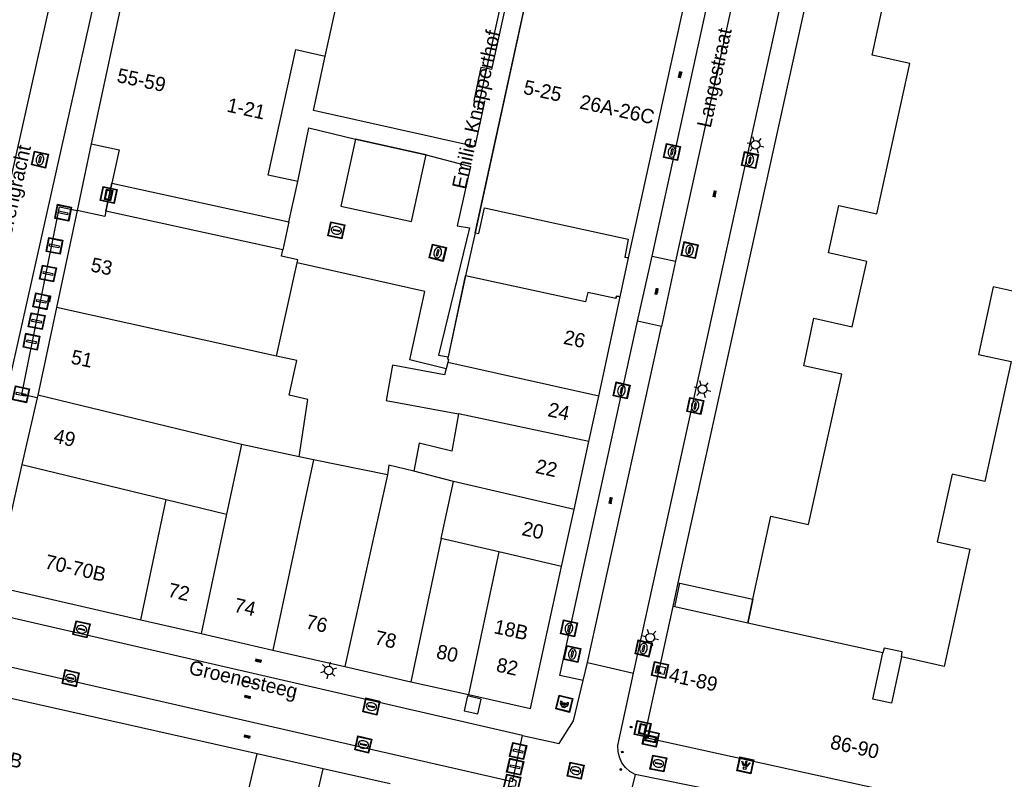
# Model space of a CAD drawing. Header units: metres. Extents: x 93870 to 95789, y 463036 to 464040.
# Tile 127 of 256: x 94283 to 94352, y 463646 to 463699. Entities that reach past the tile are written whole.
import ezdxf
from ezdxf.enums import TextEntityAlignment as Align

# ---------------------------------------------------------------- set-up
doc = ezdxf.new("R2010")
doc.units = ezdxf.units.M
doc.header["$LTSCALE"] = 25.4
for name, color, linetype in [('B_BEBOUWINGSGRENS_0', 1, 'Continuous'), ('B_LUIFEL_1', 200, 'Continuous'), ('B_OVERBOUWLIJN_LIJN_1', 7, 'Continuous'), ('B_TUSSENMUUR_0', 7, 'Continuous'), ('G_GRENS_ALGEMEEN_0', 7, 'Continuous'), ('Q_BETAALAUTOMAAT_0', 7, 'Continuous'), ('Q_BLOEMBAK_0', 93, 'Continuous'), ('Q_BRANDKRAAN_0', 5, 'Continuous'), ('Q_CAI-KAST_0', 10, 'Continuous'), ('Q_INSPECTIE_OF_RIOOLPUT_0', 253, 'Continuous'), ('Q_KOLK_0', 254, 'Continuous'), ('Q_LICHTMAST_0', 2, 'Continuous'), ('Q_LICHTPUNT_1', 7, 'Continuous'), ('Q_STRAATNAAMBORD_0', 7, 'Continuous'), ('Q_WATERLEIDINGPUT_0', 5, 'Continuous'), ('S_GBKN_SYMBOOL_OV_GROOT_0', 7, 'Continuous'), ('T_HEK_0', 57, 'Continuous'), ('T_MUUR_30CM_0', 10, 'Continuous'), ('V_WEGGRENS_0', 7, 'Continuous'), ('Z_GBKN_HUISNUMMER_0', 252, 'Continuous'), ('Z_STRAATNAAM_0', 252, 'Continuous')]:
    doc.layers.add(name, color=color, linetype=linetype)
for name, color, linetype, true_color in [('Q_AFSLUITPAAL_0', 7, 'Continuous', 0xf86a3a), ('Q_PAAL_STEEN_0', 7, 'Continuous', 0xa97373), ('Q_PAALTJE_0', 7, 'Continuous', 0x666666)]:
    doc.layers.add(name, color=color, linetype=linetype, true_color=true_color)

# ---------------------------------------------------------------- blocks, each defined once
blk = doc.blocks.new('Q_BLOEMBAK')
for points in [[(-0.5, 0.5), (0.5, 0.5), (0.5, -0.5), (-0.5, -0.5)], [(-0.336, 0.197), (0.331, 0.197), (0.19, -0.251), (-0.196, -0.251)]]:
    blk.add_lwpolyline(points, close=True)
blk.add_lwpolyline([(-0.442, 0.464), (0.438, 0.464, -0.414214), (0.459, 0.442), (0.459, -0.437, -0.414214), (0.438, -0.459), (-0.442, -0.459, -0.414214), (-0.463, -0.437), (-0.463, 0.442), (-0.463, 0.444), (-0.463, 0.446), (-0.463, 0.448), (-0.462, 0.45), (-0.461, 0.451), (-0.46, 0.453), (-0.459, 0.455), (-0.458, 0.456), (-0.457, 0.457), (-0.456, 0.459), (-0.454, 0.46), (-0.453, 0.461), (-0.451, 0.462), (-0.449, 0.462), (-0.447, 0.463), (-0.446, 0.463), (-0.444, 0.464), (-0.442, 0.464)], format="xyb")
blk = doc.blocks.new('Q_STRAATNAAMBORD')
for points in [[(-0.5, 0.5), (0.5, 0.5), (0.5, -0.5), (-0.5, -0.5)], [(-0.369, 0.22), (0.358, 0.22), (0.358, -0.214), (-0.369, -0.214)]]:
    blk.add_lwpolyline(points, close=True)
for points in [[(-0.442, 0.464), (0.438, 0.464, -0.414214), (0.459, 0.442), (0.459, -0.437, -0.414214), (0.438, -0.459), (-0.442, -0.459, -0.414214), (-0.463, -0.437), (-0.463, 0.442), (-0.463, 0.444), (-0.463, 0.446), (-0.463, 0.448), (-0.462, 0.45), (-0.461, 0.451), (-0.46, 0.453), (-0.459, 0.455), (-0.458, 0.456), (-0.457, 0.457), (-0.456, 0.459), (-0.454, 0.46), (-0.453, 0.461), (-0.451, 0.462), (-0.449, 0.462), (-0.447, 0.463), (-0.446, 0.463), (-0.444, 0.464), (-0.442, 0.464)], [(-0.287, 0.16), (0.281, 0.16, -0.414214), (0.303, 0.139), (0.303, -0.134, -0.414214), (0.281, -0.156), (-0.287, -0.156, -0.414214), (-0.308, -0.134), (-0.308, 0.139), (-0.308, 0.14), (-0.308, 0.142), (-0.307, 0.144), (-0.307, 0.146), (-0.306, 0.148), (-0.305, 0.149), (-0.304, 0.151), (-0.303, 0.152), (-0.302, 0.154), (-0.3, 0.155), (-0.299, 0.156), (-0.297, 0.157), (-0.296, 0.158), (-0.294, 0.159), (-0.292, 0.159), (-0.29, 0.16), (-0.288, 0.16), (-0.287, 0.16)]]:
    blk.add_lwpolyline(points, format="xyb")
blk = doc.blocks.new('Q_CAI-KAST')
for points in [[(-0.5, 0.5), (0.5, 0.5), (0.5, -0.5), (-0.5, -0.5)], [(-0.262, 0.264), (0.25, 0.264), (0.25, 0.187), (-0.262, 0.187)], [(-0.262, 0.107), (0.25, 0.107), (0.25, -0.332), (-0.262, -0.332)]]:
    blk.add_lwpolyline(points, close=True)
blk.add_lwpolyline([(-0.442, 0.464), (0.438, 0.464, -0.414214), (0.459, 0.442), (0.459, -0.437, -0.414214), (0.438, -0.459), (-0.442, -0.459, -0.414214), (-0.463, -0.437), (-0.463, 0.442), (-0.463, 0.444), (-0.463, 0.446), (-0.463, 0.448), (-0.462, 0.45), (-0.461, 0.451), (-0.46, 0.453), (-0.459, 0.455), (-0.458, 0.456), (-0.457, 0.457), (-0.456, 0.459), (-0.454, 0.46), (-0.453, 0.461), (-0.451, 0.462), (-0.449, 0.462), (-0.447, 0.463), (-0.446, 0.463), (-0.444, 0.464), (-0.442, 0.464)], format="xyb")
blk.add_circle((-0.177, -0.034), 0.0354)
blk = doc.blocks.new('Q_LICHTMAST')
for points in [[(-0.26, 0.15), (-0.52, 0.3)], [(0, 0.3), (0, 0.6)], [(0.26, 0.15), (0.52, 0.3)], [(-0.26, -0.15), (-0.52, -0.3)], [(0, -0.3), (0, -0.6)], [(0.26, -0.15), (0.52, -0.3)]]:
    blk.add_lwpolyline(points)
blk.add_circle((0, 0), 0.3)
blk = doc.blocks.new('Q_AFSLUITPAAL')
for points in [[(-0.5, 0.5), (0.5, 0.5), (0.5, -0.5), (-0.5, -0.5)], [(-0.08, 0.333), (0.071, 0.333), (0.071, -0.329), (-0.08, -0.329)]]:
    blk.add_lwpolyline(points, close=True)
blk.add_lwpolyline([(-0.442, 0.464), (0.438, 0.464, -0.414214), (0.459, 0.442), (0.459, -0.437, -0.414214), (0.438, -0.459), (-0.442, -0.459, -0.414214), (-0.463, -0.437), (-0.463, 0.442), (-0.463, 0.444), (-0.463, 0.446), (-0.463, 0.448), (-0.462, 0.45), (-0.461, 0.451), (-0.46, 0.453), (-0.459, 0.455), (-0.458, 0.456), (-0.457, 0.457), (-0.456, 0.459), (-0.454, 0.46), (-0.453, 0.461), (-0.451, 0.462), (-0.449, 0.462), (-0.447, 0.463), (-0.446, 0.463), (-0.444, 0.464), (-0.442, 0.464)], format="xyb")
blk = doc.blocks.new('Q_PAAL_STEEN')
for points in [[(-0.5, 0.5), (0.5, 0.5), (0.5, -0.5), (-0.5, -0.5)], [(-0.08, 0.333), (0.071, 0.333), (0.071, -0.329), (-0.08, -0.329)]]:
    blk.add_lwpolyline(points, close=True)
blk.add_lwpolyline([(-0.442, 0.464), (0.438, 0.464, -0.414214), (0.459, 0.442), (0.459, -0.437, -0.414214), (0.438, -0.459), (-0.442, -0.459, -0.414214), (-0.463, -0.437), (-0.463, 0.442), (-0.463, 0.444), (-0.463, 0.446), (-0.463, 0.448), (-0.462, 0.45), (-0.461, 0.451), (-0.46, 0.453), (-0.459, 0.455), (-0.458, 0.456), (-0.457, 0.457), (-0.456, 0.459), (-0.454, 0.46), (-0.453, 0.461), (-0.451, 0.462), (-0.449, 0.462), (-0.447, 0.463), (-0.446, 0.463), (-0.444, 0.464), (-0.442, 0.464)], format="xyb")
blk = doc.blocks.new('Q_PAALTJE')
at = {"color": 251, "true_color": 0x666666, "xscale": 0.1, "yscale": 0.1, "zscale": 0.01}
blk.add_blockref('Q_PAAL_STEEN', (0, 0), dxfattribs=at)
blk = doc.blocks.new('Q_WATERLEIDINGPUT')
blk.add_lwpolyline([(-0.5, 0.5), (0.5, 0.5), (0.5, -0.5), (-0.5, -0.5)], close=True)
for points in [[(-0.442, 0.464), (0.438, 0.464, -0.414214), (0.459, 0.442), (0.459, -0.437, -0.414214), (0.438, -0.459), (-0.442, -0.459, -0.414214), (-0.463, -0.437), (-0.463, 0.442), (-0.463, 0.444), (-0.463, 0.446), (-0.463, 0.448), (-0.462, 0.45), (-0.461, 0.451), (-0.46, 0.453), (-0.459, 0.455), (-0.458, 0.456), (-0.457, 0.457), (-0.456, 0.459), (-0.454, 0.46), (-0.453, 0.461), (-0.451, 0.462), (-0.449, 0.462), (-0.447, 0.463), (-0.446, 0.463), (-0.444, 0.464), (-0.442, 0.464)], [(-0.345, 0.105, 0.380426), (-0.276, -0.18)], [(-0.008, 0.266, 0.240218), (-0.345, 0.105)], [(-0.194, 0.045, 0.853344), (-0.194, -0.032)], [(0.331, 0.111, 0.240191), (-0.008, 0.266)], [(0.185, -0.032, 0.849746), (0.185, 0.045)], [(0.267, -0.176, 0.380426), (0.331, 0.111)], [(-0.276, -0.18, 0.148452), (0.012, -0.257)], [(0.012, -0.257, 0.131742), (0.267, -0.176)]]:
    blk.add_lwpolyline(points, format="xyb")
for points in [[(-0.194, 0.045), (0.185, 0.045)], [(0.185, -0.032), (-0.194, -0.032)]]:
    blk.add_lwpolyline(points)
blk = doc.blocks.new('Q_KOLK')
blk.add_lwpolyline([(-0.5, 0.5), (0.5, 0.5), (0.5, -0.5), (-0.5, -0.5)], close=True)
for points in [[(-0.442, 0.464), (0.438, 0.464, -0.414214), (0.459, 0.442), (0.459, -0.437, -0.414214), (0.438, -0.459), (-0.442, -0.459, -0.414214), (-0.463, -0.437), (-0.463, 0.442, -0.414214), (-0.442, 0.464)], [(-0.345, 0.105, 0.380426), (-0.276, -0.18)], [(-0.008, 0.266, 0.240218), (-0.345, 0.105)], [(-0.194, 0.045, 0.853344), (-0.194, -0.032)], [(0.331, 0.111, 0.240191), (-0.008, 0.266)], [(0.185, -0.032, 0.849746), (0.185, 0.045)], [(0.267, -0.176, 0.380426), (0.331, 0.111)], [(-0.276, -0.18, 0.148452), (0.012, -0.257)], [(0.012, -0.257, 0.131742), (0.267, -0.176)]]:
    blk.add_lwpolyline(points, format="xyb")
for points in [[(-0.194, 0.045), (0.185, 0.045)], [(0.185, -0.032), (-0.194, -0.032)]]:
    blk.add_lwpolyline(points)
blk = doc.blocks.new('Q_INSPECTIE_OF_RIOOLPUT')
blk.add_lwpolyline([(-0.5, 0.5), (0.5, 0.5), (0.5, -0.5), (-0.5, -0.5)], close=True)
for points in [[(-0.442, 0.464), (0.438, 0.464, -0.414214), (0.459, 0.442), (0.459, -0.437, -0.414214), (0.438, -0.459), (-0.442, -0.459, -0.414214), (-0.463, -0.437), (-0.463, 0.442), (-0.463, 0.444), (-0.463, 0.446), (-0.463, 0.448), (-0.462, 0.45), (-0.461, 0.451), (-0.46, 0.453), (-0.459, 0.455), (-0.458, 0.456), (-0.457, 0.457), (-0.456, 0.459), (-0.454, 0.46), (-0.453, 0.461), (-0.451, 0.462), (-0.449, 0.462), (-0.447, 0.463), (-0.446, 0.463), (-0.444, 0.464), (-0.442, 0.464)], [(-0.345, 0.105, 0.380426), (-0.276, -0.18)], [(-0.008, 0.266, 0.240218), (-0.345, 0.105)], [(-0.194, 0.045, 0.853344), (-0.194, -0.032)], [(0.331, 0.111, 0.240191), (-0.008, 0.266)], [(0.185, -0.032, 0.849746), (0.185, 0.045)], [(0.267, -0.176, 0.380426), (0.331, 0.111)], [(-0.276, -0.18, 0.148452), (0.012, -0.257)], [(0.012, -0.257, 0.131742), (0.267, -0.176)]]:
    blk.add_lwpolyline(points, format="xyb")
for points in [[(-0.194, 0.045), (0.185, 0.045)], [(0.185, -0.032), (-0.194, -0.032)]]:
    blk.add_lwpolyline(points)
blk = doc.blocks.new('Q_BRANDKRAAN')
blk.add_lwpolyline([(-0.5, 0.5), (0.5, 0.5), (0.5, -0.5), (-0.5, -0.5)], close=True)
for points in [[(-0.442, 0.464), (0.438, 0.464, -0.414214), (0.459, 0.442), (0.459, -0.437, -0.414214), (0.438, -0.459), (-0.442, -0.459, -0.414214), (-0.463, -0.437), (-0.463, 0.442), (-0.463, 0.444), (-0.463, 0.446), (-0.463, 0.448), (-0.462, 0.45), (-0.461, 0.451), (-0.46, 0.453), (-0.459, 0.455), (-0.458, 0.456), (-0.457, 0.457), (-0.456, 0.459), (-0.454, 0.46), (-0.453, 0.461), (-0.451, 0.462), (-0.449, 0.462), (-0.447, 0.463), (-0.446, 0.463), (-0.444, 0.464), (-0.442, 0.464)], [(-0.345, 0.105, 0.380426), (-0.276, -0.18)], [(-0.008, 0.266, 0.240218), (-0.345, 0.105)], [(-0.194, 0.045, 0.853344), (-0.194, -0.032)], [(0.331, 0.111, 0.240191), (-0.008, 0.266)], [(0.185, -0.032, 0.849746), (0.185, 0.045)], [(0.267, -0.176, 0.380426), (0.331, 0.111)], [(-0.276, -0.18, 0.148452), (0.012, -0.257)], [(0.012, -0.257, 0.131742), (0.267, -0.176)]]:
    blk.add_lwpolyline(points, format="xyb")
for points in [[(-0.194, 0.045), (0.185, 0.045)], [(0.185, -0.032), (-0.194, -0.032)]]:
    blk.add_lwpolyline(points)
blk = doc.blocks.new('Q_LICHTPUNT')
for points in [[(-0.5, 0.5), (0.5, 0.5), (0.5, -0.5), (-0.5, -0.5)], [(-0.463, 0.464), (0.459, 0.464), (0.459, -0.459), (-0.463, -0.459)], [(-0.123, 0.08), (-0.077, 0.051), (-0.255, -0.233), (-0.301, -0.204)], [(-0.033, 0.032), (0.021, 0.032), (0.021, -0.303), (-0.033, -0.303)], [(0.075, 0.051), (0.121, 0.079), (0.293, -0.209), (0.247, -0.236)]]:
    blk.add_lwpolyline(points, close=True)
blk.add_circle((-0.002, 0.21), 0.103)
blk = doc.blocks.new('Q_BETAALAUTOMAAT')
blk.add_lwpolyline([(-0.5, 0.5), (0.5, 0.5), (0.5, -0.5), (-0.5, -0.5)], close=True)
for points in [[(-0.442, 0.464), (0.438, 0.464, -0.414214), (0.459, 0.442), (0.459, -0.437, -0.414214), (0.438, -0.459), (-0.442, -0.459, -0.414214), (-0.463, -0.437), (-0.463, 0.442), (-0.463, 0.444), (-0.463, 0.446), (-0.463, 0.448), (-0.462, 0.45), (-0.461, 0.451), (-0.46, 0.453), (-0.459, 0.455), (-0.458, 0.456), (-0.457, 0.457), (-0.456, 0.459), (-0.454, 0.46), (-0.453, 0.461), (-0.451, 0.462), (-0.449, 0.462), (-0.447, 0.463), (-0.446, 0.463), (-0.444, 0.464), (-0.442, 0.464)], [(-0.203, 0.032, 0.050902), (-0.201, -0.03)], [(-0.002, 0.295, 0.299915), (-0.19, 0.099)], [(-0.112, 0.032, 0.069027), (-0.112, -0.03)], [(0.002, 0.2, 0.158079), (-0.093, 0.099)], [(0.146, 0.286, 0.138529), (-0.002, 0.295)], [(0.137, 0.201, 0.200552), (0.002, 0.2)], [(-0.185, -0.097, 0.345501), (0.016, -0.284)], [(-0.091, -0.097, 0.158478), (0.007, -0.196)], [(0.007, -0.196, 0.260272), (0.133, -0.183)], [(0.016, -0.284, 0.17253), (0.151, -0.265)]]:
    blk.add_lwpolyline(points, format="xyb")
for points in [[(-0.203, 0.032), (-0.268, 0.032), (-0.268, 0.099)], [(-0.268, 0.099), (-0.19, 0.099)], [(0.057, 0.032), (-0.112, 0.032)], [(-0.093, 0.099), (0.057, 0.099)], [(0.057, 0.099), (0.057, 0.032)], [(0.146, 0.286), (0.137, 0.201)], [(-0.185, -0.097), (-0.268, -0.097), (-0.268, -0.03)], [(-0.268, -0.03), (-0.201, -0.03)], [(-0.112, -0.03), (0.057, -0.03)], [(0.057, -0.097), (-0.091, -0.097)], [(0.057, -0.03), (0.057, -0.097)], [(0.133, -0.183), (0.151, -0.265)]]:
    blk.add_lwpolyline(points)
blk = doc.blocks.new('S_GBKN_SYMBOOL_OV_GROOT')
for points in [[(-0.21875, 0.0625), (0.21875, 0.0625)], [(-0.21875, 0), (0.21875, 0)], [(-0.1875, 0.0625), (-0.1875, 0)], [(-0.125, 0.09375), (-0.125, 0.0625)], [(-0.125, 0), (-0.125, -0.0625)], [(-0.0625, 0.0625), (-0.0625, 0)], [(0, 0.09375), (0, 0.0625)], [(0, 0), (0, -0.0625)], [(0.0625, 0.0625), (0.0625, 0)], [(0.125, 0.09375), (0.125, 0.0625)], [(0.125, 0), (0.125, -0.0625)], [(0.1875, 0.0625), (0.1875, 0)], [(-0.21875, -0.0625), (0.21875, -0.0625)], [(-0.1875, -0.0625), (-0.1875, -0.09375)], [(-0.0625, -0.0625), (-0.0625, -0.09375)], [(0.0625, -0.0625), (0.0625, -0.09375)], [(0.1875, -0.0625), (0.1875, -0.09375)]]:
    blk.add_lwpolyline(points)

msp = doc.modelspace()

# ---------------------------------------------------------------- linework, layer by layer
at = {"layer": 'B_BEBOUWINGSGRENS_0'}
for p, q in [((94318.723, 463702.729), (94314.728, 463684.456)), ((94304.243, 463696.805), (94305.381, 463701.976)), ((94290.011, 463700.651), (94287.883, 463690.674)), ((94325.462, 463682.692), (94329.365, 463700.528)), ((94311.301, 463689.91), (94306.355, 463690.994)), ((94311.279, 463689.812), (94311.3, 463689.907)), ((94311.3, 463689.907), (94311.301, 463689.91)), ((94286.89, 463686.02), (94285.441, 463679.227)), ((94325.433, 463683.998), (94325.206, 463682.738)), ((94300.829, 463675.824), (94302.271, 463682.347)), ((94325.206, 463682.738), (94325.462, 463682.692)), ((94314.066, 463681.447), (94312.835, 463675.784)), ((94323.381, 463673.032), (94324.878, 463679.968)), ((94324.805, 463679.983), (94324.779, 463679.988)), ((94324.877, 463679.968), (94324.805, 463679.983)), ((94324.878, 463679.968), (94324.877, 463679.968)), ((94285.441, 463679.227), (94284.134, 463673.101)), ((94312.82, 463675.387), (94312.713, 463674.943)), ((94284.094, 463672.914), (94283.034, 463668.234)), ((94284.134, 463673.101), (94284.094, 463672.914)), ((94322.685, 463669.841), (94323.381, 463673.032)), ((94321.651, 463665.1), (94322.685, 463669.841)), ((94303.434, 463668.569), (94302.411, 463668.776)), ((94308.592, 463667.525), (94303.434, 463668.569)), ((94283.034, 463668.234), (94281.11, 463659.74)), ((94320.782, 463661.119), (94321.651, 463665.1)), ((94318.615, 463651.183), (94320.782, 463661.119)), ((94281.11, 463659.74), (94291.337, 463657.387)), ((94329.043, 463659.933), (94334.147, 463658.82)), ((94333.794, 463657.138), (94328.689, 463658.278)), ((94291.337, 463657.387), (94295.568, 463656.414)), ((94343.258, 463655.059), (94333.794, 463657.138)), ((94295.568, 463656.414), (94300.587, 463655.259)), ((94300.587, 463655.259), (94305.607, 463654.104)), ((94305.607, 463654.104), (94310.226, 463653.041)), ((94310.226, 463653.041), (94314.266, 463652.146)), ((94314.266, 463652.146), (94318.615, 463651.183)), ((94326.554, 463649.172), (94354.95, 463642.947)), ((94304.108, 463646.949), (94299.474, 463647.993)), ((94308.79, 463645.894), (94304.108, 463646.949))]:
    msp.add_line(p, q, dxfattribs=at)
for points in [[(94339.992, 463709.749), (94356.573, 463706.098), (94355.635, 463701.846), (94357.905, 463701.345), (94356.113, 463693.115), (94353.822, 463693.614), (94352.778, 463688.881), (94355.076, 463688.374), (94353.28, 463680.167), (94350.968, 463680.661), (94349.933, 463675.947), (94352.228, 463675.443), (94350.385, 463667.053), (94348.09, 463667.557), (94347.05, 463662.823), (94349.334, 463662.325), (94347.545, 463654.117), (94344.551, 463654.785)], [(94339.623, 463708.092), (94339.519, 463708.11), (94328.916, 463659.961), (94329.043, 463659.933)], [(94334.147, 463658.82), (94335.408, 463664.635), (94338.054, 463664.036), (94340.371, 463674.568), (94337.724, 463675.15), (94338.425, 463678.481), (94341.109, 463677.882), (94342.127, 463682.449), (94339.446, 463683.042), (94340.177, 463686.363), (94342.823, 463685.78), (94345.139, 463696.301), (94342.499, 463696.888), (94343.654, 463702.165)], [(94302.326, 463688.046), (94300.265, 463688.496), (94302.178, 463697.269), (94304.243, 463696.805)], [(94287.883, 463690.674), (94289.83, 463690.25), (94289.323, 463687.92)], [(94306.355, 463690.994), (94305.347, 463686.326), (94310.282, 463685.246), (94311.279, 463689.812)], [(94289.323, 463687.92), (94301.709, 463685.216), (94302.326, 463688.046)], [(94288.9, 463685.97), (94288.82, 463685.6), (94286.89, 463686.02)], [(94302.271, 463682.347), (94302.318, 463682.56), (94301.192, 463682.824), (94301.281, 463683.253), (94288.9, 463685.97)], [(94314.728, 463684.456), (94314.988, 463684.395), (94315.381, 463686.194), (94325.433, 463683.998)], [(94324.578, 463679.845), (94322.609, 463680.273), (94322.462, 463679.621), (94314.066, 463681.447)], [(94324.779, 463679.988), (94324.614, 463680.022), (94324.578, 463679.845)], [(94302.411, 463668.776), (94303.04, 463672.8), (94301.72, 463673.09), (94302.25, 463675.51), (94300.829, 463675.824)], [(94312.835, 463675.784), (94312.797, 463675.609), (94312.87, 463675.593), (94312.82, 463675.387)], [(94312.713, 463674.943), (94312.591, 463674.522), (94308.959, 463675.199), (94308.497, 463672.725), (94313.562, 463671.781)], [(94313.562, 463671.781), (94313.097, 463669.177), (94310.821, 463669.73), (94310.438, 463667.775)], [(94310.438, 463667.775), (94308.703, 463668.194), (94308.592, 463667.525)], [(94328.689, 463658.278), (94328.551, 463658.308), (94326.554, 463649.172)], [(94344.551, 463654.785), (94343.856, 463651.553), (94342.551, 463651.831), (94343.258, 463655.059)], [(94299.474, 463647.993), (94280.28, 463652.32), (94279.16, 463651.4)]]:
    msp.add_lwpolyline(points, dxfattribs=at)
at = {"layer": 'B_LUIFEL_1'}
for p, q in [((94306.355, 463690.994), (94311.3, 463689.907)), ((94324.877, 463679.968), (94325.462, 463682.692))]:
    msp.add_line(p, q, dxfattribs=at)
for points in [[(94314.728, 463684.456), (94318.693, 463702.595), (94317.418, 463702.878), (94315.874, 463695.88), (94315.552, 463695.944)], [(94315.036, 463693.586), (94315.362, 463693.513), (94314.708, 463690.495), (94303.422, 463693.006), (94304.243, 463696.805)], [(94315.552, 463695.944), (94315.138, 463696.026), (94314.634, 463693.676), (94315.036, 463693.586)], [(94302.326, 463688.046), (94303.095, 463691.788), (94306.355, 463690.994)], [(94311.3, 463689.907), (94311.302, 463689.907), (94314.411, 463689.099), (94313.478, 463684.949), (94314.333, 463684.809), (94312.172, 463675.886), (94312.835, 463675.784)], [(94325.462, 463682.692), (94325.361, 463682.706), (94325.206, 463682.738)], [(94312.835, 463675.784), (94312.872, 463675.778), (94314.066, 463681.447)], [(94324.578, 463679.845), (94324.615, 463680.013), (94324.779, 463679.988)], [(94324.779, 463679.988), (94324.794, 463679.986), (94324.805, 463679.983)], [(94324.805, 463679.983), (94324.876, 463679.963), (94324.877, 463679.968)]]:
    msp.add_lwpolyline(points, dxfattribs=at)
at = {"layer": 'B_OVERBOUWLIJN_LIJN_1'}
for p, q in [((94289.323, 463687.92), (94288.9, 463685.97)), ((94301.709, 463685.216), (94301.281, 463683.253)), ((94314.728, 463684.456), (94314.066, 463681.447)), ((94328.916, 463659.961), (94328.551, 463658.308)), ((94334.147, 463658.82), (94333.794, 463657.138))]:
    msp.add_line(p, q, dxfattribs=at)
at = {"layer": 'B_TUSSENMUUR_0'}
for p, q in [((94300.829, 463675.824), (94285.441, 463679.227)), ((94323.381, 463673.032), (94312.82, 463675.387)), ((94298.398, 463669.637), (94284.134, 463673.101)), ((94322.685, 463669.841), (94313.562, 463671.781)), ((94298.398, 463669.637), (94297.35, 463664.758)), ((94302.411, 463668.776), (94298.398, 463669.637)), ((94303.434, 463668.569), (94300.587, 463655.259)), ((94283.034, 463668.234), (94293.13, 463665.791)), ((94313.219, 463667.058), (94310.438, 463667.775)), ((94308.592, 463667.525), (94305.607, 463654.104)), ((94312.364, 463663.056), (94313.219, 463667.058)), ((94321.651, 463665.1), (94313.219, 463667.058)), ((94291.337, 463657.387), (94293.13, 463665.791)), ((94293.13, 463665.791), (94297.35, 463664.758)), ((94297.35, 463664.758), (94295.568, 463656.414)), ((94312.364, 463663.056), (94310.226, 463653.041)), ((94316.398, 463662.127), (94312.364, 463663.056)), ((94316.398, 463662.127), (94314.266, 463652.146)), ((94320.782, 463661.119), (94316.398, 463662.127)), ((94297.485, 463639.472), (94299.474, 463647.993)), ((94301.75, 463636.84), (94304.108, 463646.949))]:
    msp.add_line(p, q, dxfattribs=at)
at = {"layer": 'G_GRENS_ALGEMEEN_0'}
for p, q in [((94288.9, 463685.97), (94289.323, 463687.92)), ((94333.794, 463657.138), (94334.147, 463658.82)), ((94344.551, 463654.785), (94344.612, 463655.127))]:
    msp.add_line(p, q, dxfattribs=at)
msp.add_lwpolyline([(94344.612, 463655.127), (94344.612, 463655.128), (94343.349, 463655.397)], dxfattribs=at)
at = {"layer": 'T_HEK_0'}
for p, q in [((94324.878, 463679.968), (94325.462, 463682.692)), ((94312.713, 463674.943), (94310.166, 463675.558)), ((94328.689, 463658.278), (94329.043, 463659.933)), ((94343.349, 463655.397), (94343.258, 463655.059)), ((94344.612, 463655.127), (94343.349, 463655.397))]:
    msp.add_line(p, q, dxfattribs=at)
for points in [[(94284.094, 463672.914), (94283.022, 463673.13), (94285.665, 463686.267), (94286.89, 463686.02)], [(94344.551, 463654.785), (94344.612, 463655.127), (94344.612, 463655.127)]]:
    msp.add_lwpolyline(points, dxfattribs=at)
at = {"layer": 'T_MUUR_30CM_0'}
msp.add_lwpolyline([(94310.166, 463675.558), (94311.209, 463680.342), (94302.271, 463682.347)], dxfattribs=at)
at = {"layer": 'V_WEGGRENS_0'}
for p, q in [((94325.802, 463653.647), (94340.378, 463719.871)), ((94327.105, 463682.822), (94335.216, 463719.888)), ((94285.865, 463704.439), (94281.586, 463685.288)), ((94287.883, 463690.674), (94286.89, 463686.02)), ((94326.097, 463678.265), (94327.105, 463682.822)), ((94327.105, 463682.822), (94328.749, 463682.471)), ((94328.749, 463682.471), (94327.762, 463677.896)), ((94327.762, 463677.896), (94326.097, 463678.265)), ((94322.584, 463654.392), (94327.762, 463677.896)), ((94317.336, 463646.033), (94281.402, 463654.242)), ((94322.297, 463653.14), (94322.584, 463654.392)), ((94322.584, 463654.392), (94325.802, 463653.647)), ((94317.336, 463646.033), (94318.048, 463649.284)), ((94325.923, 463646.565), (94325.323, 463644.083)), ((94354.355, 463640.821), (94325.923, 463646.565))]:
    msp.add_line(p, q, dxfattribs=at)
for points in [[(94335.216, 463719.888), (94336.887, 463719.529), (94328.749, 463682.471)], [(94280.657, 463657.925), (94280.103, 463658.077), (94279.798, 463658.221), (94279.526, 463658.422), (94279.299, 463658.672), (94279.124, 463658.961), (94279.008, 463659.278), (94278.956, 463659.612), (94278.97, 463659.949), (94288.803, 463703.804)], [(94322.297, 463653.14), (94320.662, 463653.483), (94326.097, 463678.265)], [(94318.048, 463649.284), (94281.581, 463657.671), (94280.657, 463657.925)], [(94325.923, 463646.565), (94325.562, 463646.772), (94325.251, 463647.048), (94325.002, 463647.382), (94324.827, 463647.76), (94324.732, 463648.166), (94324.723, 463648.582), (94325.802, 463653.647)], [(94318.048, 463649.284), (94320.601, 463648.728), (94321.6, 463650.308), (94322.297, 463653.14)], [(94314.19, 463652.05), (94313.959, 463651.003), (94314.926, 463650.79), (94315.157, 463651.838), (94314.19, 463652.05)]]:
    msp.add_lwpolyline(points, dxfattribs=at)
at = {"layer": 'Z_STRAATNAAM_0'}
for p, q in [((94315.552, 463695.944), (94317.118, 463703.09)), ((94331.605, 463695.272), (94331.815, 463696.25)), ((94315.036, 463693.586), (94315.552, 463695.944)), ((94314.917, 463693.045), (94315.036, 463693.586)), ((94298.487, 463653.074), (94299.461, 463652.849))]:
    msp.add_line(p, q, dxfattribs=at)

# ---------------------------------------------------------------- block references
at = {"layer": 'Q_AFSLUITPAAL_0'}
for p, rotation in [((94317.74, 463648.201), 77.64672227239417), ((94317.531, 463647.094), 77.64672227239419)]:
    msp.add_blockref('Q_AFSLUITPAAL', p, dxfattribs=dict(at, rotation=rotation))
at = {"layer": 'Q_BETAALAUTOMAAT_0', "rotation": 76.17340335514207}
msp.add_blockref('Q_BETAALAUTOMAAT', (94320.97, 463651.507), dxfattribs=at)
at = {"layer": 'Q_BLOEMBAK_0', "rotation": 76.92227487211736}
msp.add_blockref('Q_BLOEMBAK', (94317.324, 463645.986), dxfattribs=at)
at = {"layer": 'Q_BRANDKRAAN_0', "rotation": 77.63016447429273}
msp.add_blockref('Q_BRANDKRAAN', (94321.531, 463654.993), dxfattribs=at)
at = {"layer": 'Q_CAI-KAST_0', "rotation": 77.66989058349}
msp.add_blockref('Q_CAI-KAST', (94327.668, 463653.87), dxfattribs=at)
at = {"layer": 'Q_INSPECTIE_OF_RIOOLPUT_0'}
for p, rotation in [((94329.735, 463683.24), 77.61435036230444), ((94321.76, 463646.83), 167.7137982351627)]:
    msp.add_blockref('Q_INSPECTIE_OF_RIOOLPUT', p, dxfattribs=dict(at, rotation=rotation))
at = {"layer": 'Q_KOLK_0'}
for p, rotation in [((94328.501, 463690.113), 77.65676382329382), ((94333.954, 463689.538), 77.58703597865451), ((94305.026, 463684.623), 167.6557191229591), ((94312.116, 463683.06), 76.386054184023), ((94324.974, 463673.422), 77.63016447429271), ((94330.128, 463672.337), 77.58703597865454), ((94287.2, 463656.716), 167.0478473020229), ((94321.296, 463656.781), 77.63016447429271), ((94326.51, 463655.372), 77.58703597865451), ((94286.437, 463653.3), 167.1317958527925), ((94307.469, 463651.315), 167.0478473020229), ((94306.907, 463648.656), 167.1317958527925), ((94327.548, 463647.331), 168.5785008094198)]:
    msp.add_blockref('Q_KOLK', p, dxfattribs=dict(at, rotation=rotation))
at = {"layer": 'Q_LICHTMAST_0'}
for p, rotation in [((94334.343, 463690.604), 77.58703597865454), ((94330.637, 463673.513), 77.58703597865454), ((94326.966, 463656.13), 77.58703597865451), ((94304.486, 463653.84), 167.0428995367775)]:
    msp.add_blockref('Q_LICHTMAST', p, dxfattribs=dict(at, rotation=rotation))
at = {"layer": 'Q_LICHTPUNT_1', "rotation": 167.6351603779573}
msp.add_blockref('Q_LICHTPUNT', (94333.634, 463647.205), dxfattribs=at)
at = {"layer": 'Q_PAAL_STEEN_0', "rotation": 78.62466141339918}
for p in [(94285.912, 463685.856), (94285.303, 463683.537), (94284.855, 463681.607), (94284.391, 463679.662), (94284.063, 463678.269), (94283.698, 463676.835), (94282.966, 463673.157)]:
    msp.add_blockref('Q_PAAL_STEEN', p, dxfattribs=at)
at = {"layer": 'Q_PAALTJE_0'}
for p, rotation in [((94325.643, 463649.878), 77.97401606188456), ((94325.029, 463648.131), 103.1697067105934), ((94324.922, 463646.915), 126.7048598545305)]:
    msp.add_blockref('Q_PAALTJE', p, dxfattribs=dict(at, rotation=rotation))
at = {"layer": 'Q_STRAATNAAMBORD_0'}
for p, rotation in [((94289.093, 463687.098), 77.76084559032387), ((94326.442, 463649.736), 77.66989058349), ((94327.016, 463649.06), 167.6351603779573)]:
    msp.add_blockref('Q_STRAATNAAMBORD', p, dxfattribs=dict(at, rotation=rotation))
at = {"layer": 'Q_WATERLEIDINGPUT_0', "rotation": 77.36236997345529}
msp.add_blockref('Q_WATERLEIDINGPUT', (94284.296, 463689.577), dxfattribs=at)
at = {"layer": 'S_GBKN_SYMBOOL_OV_GROOT_0'}
for p, rotation in [((94329.075, 463695.514), 77.65676382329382), ((94331.481, 463687.18), 77.61435036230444), ((94327.423, 463680.363), 77.5271178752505), ((94284.956, 463679.848), 78.62466141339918), ((94324.212, 463665.726), 77.63016447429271), ((94299.575, 463654.512), 167.0478473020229), ((94298.819, 463651.979), 167.1317958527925), ((94298.788, 463649.202), 167.2958942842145)]:
    msp.add_blockref('S_GBKN_SYMBOOL_OV_GROOT', p, dxfattribs=dict(at, rotation=rotation))

# ---------------------------------------------------------------- texts
at = {"layer": 'Z_GBKN_HUISNUMMER_0', "linetype": 'Continuous'}
for s, rotation, p in [('55-59', 348, (94291.392, 463695.141)), ('5-25', 347.7, (94319.459, 463694.391)), ('1-21', 347.7, (94298.721, 463693.151)), ('26A-26C', 347.7, (94324.666, 463693.088)), ('53', 348, (94288.61, 463682.102)), ('26', 347.8, (94321.686, 463677.027)), ('51', 348, (94287.232, 463675.642)), ('24', 347.7, (94320.59, 463671.969)), ('49', 347.3, (94286.022, 463670.116)), ('22', 347.7, (94319.725, 463668.003)), ('20', 347.7, (94318.774, 463663.643)), ('70-70B', 347.1, (94286.784, 463661)), ('72', 347.1, (94294.013, 463659.337)), ('74', 347.1, (94298.638, 463658.273)), ('76', 347.1, (94303.658, 463657.118)), ('18B', 347.7, (94317.256, 463656.684)), ('78', 347.1, (94308.477, 463656.009)), ('80', 347.5, (94312.787, 463655.034)), ('82', 347.5, (94316.981, 463654.105)), ('41-89', 347.7, (94329.995, 463653.206)), ('86-90', 347.6, (94341.287, 463648.502)), ('45-45B', 347.3, (94280.941, 463647.921))]:
    msp.add_text(s, height=1, rotation=rotation, dxfattribs=at).set_placement(p, align=Align.MIDDLE)
at = {"layer": 'Z_STRAATNAAM_0', "linetype": 'Continuous'}
for s, rotation, p in [('Emilie Knapperthof', 77.64101, (94314.917, 463693.045)), ('Langestraat', 77.88124, (94331.605, 463695.272)), ('Herengracht', 77.52093, (94282.509, 463686.959)), ('Groenesteeg', 346.9925, (94298.487, 463653.074))]:
    msp.add_text(s, height=1, rotation=rotation, dxfattribs=at).set_placement(p, align=Align.MIDDLE)

doc.saveas('drawing.dxf')
